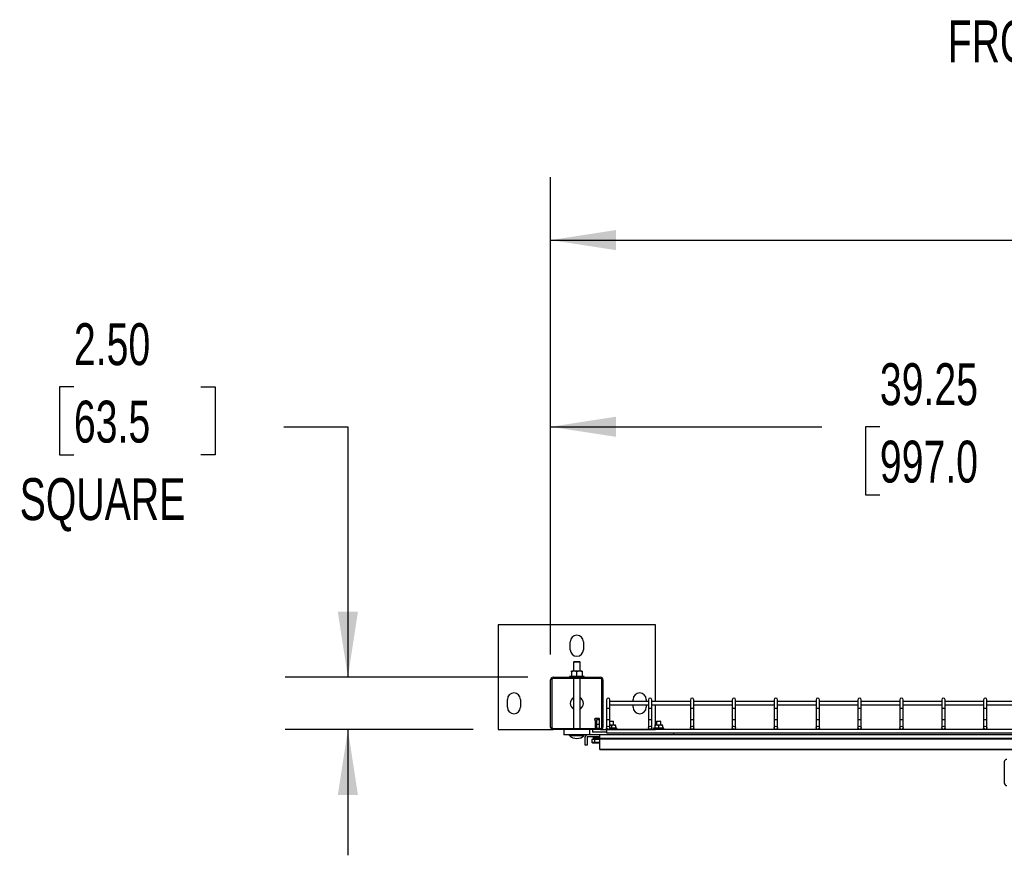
# Model space of a CAD drawing. Header units: inches. Extents: x 0.1 to 10.7, y 0.1 to 8.
# Tile 15 of 42: x 1.1 to 3, y 5.9 to 7.5. Entities that reach past the tile are written whole.
import ezdxf

# ---------------------------------------------------------------- set-up
doc = ezdxf.new("R2010")
doc.units = ezdxf.units.IN
doc.header["$MEASUREMENT"] = 0
doc.layers.add('DIMENSIONS', color=140, linetype='Continuous', lineweight=25)
doc.styles.add('SLDTEXTSTYLE0', font='TXT', dxfattribs={"width": 0.7})
doc.dimstyles.new('SLDDIMSTYLE0', dxfattribs={"dimtxt": 0.084961, "dimasz": 0.13, "dimexe": 0, "dimexo": 0.0625, "dimgap": 0.02124, "dimtad": 0, "dimtih": 1, "dimtoh": 1, "dimlfac": 24, "dimrnd": 1e-09, "dimzin": 12, "dimdsep": 46, "dimtxsty": 'SLDTEXTSTYLE0', "dimsah": 1, "dimcen": 0.09, "dimadec": 0, "dimazin": 3, "dimtfac": 1, "dimtofl": 0, "dimtmove": 0, "dimatfit": 3, "dimfxl": 0, "dimfrac": 2, "dimtolj": 1, "dimtzin": 12, "dimarcsym": 0})
doc.dimstyles.new('SLDDIMSTYLE1', dxfattribs={"dimtxt": 0.084961, "dimasz": 0.13, "dimexe": 0, "dimexo": 0.0625, "dimgap": 0.02124, "dimtad": 0, "dimtih": 1, "dimtoh": 1, "dimlfac": 24, "dimrnd": 1e-09, "dimzin": 4, "dimdsep": 46, "dimtxsty": 'SLDTEXTSTYLE0', "dimsah": 1, "dimcen": 0.09, "dimadec": 0, "dimazin": 1, "dimtfac": 1, "dimtmove": 0, "dimatfit": 0, "dimfxl": 0, "dimfrac": 2, "dimtolj": 1, "dimtzin": 12, "dimarcsym": 0})
doc.dimstyles.new('SLDDIMSTYLE3', dxfattribs={"dimtxt": 0.084961, "dimasz": 0.13, "dimexe": 0, "dimexo": 0.0625, "dimgap": 0.02124, "dimtad": 0, "dimtih": 1, "dimtoh": 1, "dimlfac": 24, "dimrnd": 1e-09, "dimzin": 4, "dimdsep": 46, "dimtxsty": 'SLDTEXTSTYLE0', "dimsah": 1, "dimcen": 0.09, "dimadec": 0, "dimazin": 1, "dimtfac": 1, "dimtofl": 0, "dimtmove": 0, "dimatfit": 3, "dimfxl": 0, "dimfrac": 2, "dimtolj": 1, "dimtzin": 12, "dimarcsym": 0})

# ---------------------------------------------------------------- blocks, each defined once
blk = doc.blocks.new('_D_9')
at = {"layer": 'DIMENSIONS'}
for p, q in [((2.1163, 6.2825), (2.1163, 6.8604)), ((3.7517, 6.2825), (3.7517, 6.8604)), ((2.1163, 6.7354), (2.6561, 6.7354)), ((2.7712, 6.7354), (2.7427, 6.7354)), ((2.7427, 6.7354), (2.7427, 6.6004)), ((3.0944, 6.7354), (3.1229, 6.7354)), ((3.1229, 6.7354), (3.1229, 6.6004)), ((3.7517, 6.7354), (3.2095, 6.7354)), ((2.7427, 6.6004), (2.7712, 6.6004)), ((3.1229, 6.6004), (3.0944, 6.6004))]:
    blk.add_line(p, q, dxfattribs=at)
for points in [[(2.1163, 6.7354), (2.2463, 6.7154), (2.2463, 6.7554)], [(3.7517, 6.7354), (3.6217, 6.7554), (3.6217, 6.7154)]]:
    blk.add_solid(points, dxfattribs=at)
at = {"layer": 'DIMENSIONS', "char_height": 0.08333, "attachment_point": 1, "style": 'SLDTEXTSTYLE0'}
for s, insert in [('39.25', (2.7712, 6.8618)), ('997.0', (2.7712, 6.7078))]:
    blk.add_mtext(s, dxfattribs=dict(at, insert=insert))
blk = doc.blocks.new('_D_10')
at = {"layer": 'DIMENSIONS'}
for p, q in [((2.1163, 6.2825), (2.1163, 7.2316)), ((5.283, 6.2825), (5.283, 7.2316)), ((2.1163, 7.1066), (3.4313, 7.1066)), ((3.5464, 7.1066), (3.5179, 7.1066)), ((3.5179, 7.1066), (3.5179, 6.9716)), ((3.9403, 7.1066), (3.9688, 7.1066)), ((3.9688, 7.1066), (3.9688, 6.9716)), ((5.283, 7.1066), (4.0554, 7.1066)), ((3.5179, 6.9716), (3.5464, 6.9716)), ((3.9688, 6.9716), (3.9403, 6.9716))]:
    blk.add_line(p, q, dxfattribs=at)
for points in [[(2.1163, 7.1066), (2.2463, 7.0866), (2.2463, 7.1266)], [(5.283, 7.1066), (5.153, 7.1266), (5.153, 7.0866)]]:
    blk.add_solid(points, dxfattribs=at)
at = {"layer": 'DIMENSIONS', "char_height": 0.08333, "attachment_point": 1, "style": 'SLDTEXTSTYLE0'}
for s, insert in [('76.00', (3.5818, 7.2331)), ('1930.4', (3.5464, 7.079))]:
    blk.add_mtext(s, dxfattribs=dict(at, insert=insert))
blk = doc.blocks.new('_D_11')
at = {"layer": 'DIMENSIONS'}
for p, q in [((1.1682, 6.8149), (1.1397, 6.8149)), ((1.1397, 6.8149), (1.1397, 6.6798)), ((1.4207, 6.8149), (1.4492, 6.8149)), ((1.4492, 6.8149), (1.4492, 6.6798)), ((1.5856, 6.7354), (1.7131, 6.7354)), ((1.7131, 6.7354), (1.7131, 6.2375)), ((1.1397, 6.6798), (1.1682, 6.6798)), ((1.4492, 6.6798), (1.4207, 6.6798)), ((2.0713, 6.2375), (1.5881, 6.2375)), ((1.9622, 6.1334), (1.5881, 6.1334)), ((1.7131, 6.1334), (1.7131, 5.8834))]:
    blk.add_line(p, q, dxfattribs=at)
for points in [[(1.7131, 6.2375), (1.7331, 6.3675), (1.6931, 6.3675)], [(1.7131, 6.1334), (1.6931, 6.0034), (1.7331, 6.0034)]]:
    blk.add_solid(points, dxfattribs=at)
at = {"layer": 'DIMENSIONS', "char_height": 0.08333, "attachment_point": 1, "style": 'SLDTEXTSTYLE0'}
for s, insert in [('2.50', (1.1682, 6.9413)), ('63.5', (1.1682, 6.7873)), ('SQUARE', (1.0604, 6.6332))]:
    blk.add_mtext(s, dxfattribs=dict(at, insert=insert))

msp = doc.modelspace()

# ---------------------------------------------------------------- linework, layer by layer
for p, q in [((2.01216, 6.34169), (2.01216, 6.13336)), ((2.32466, 6.34169), (2.01216, 6.34169)), ((2.32466, 6.18919), (2.32466, 6.34169)), ((2.15539, 6.29221), (2.15539, 6.30783)), ((2.18144, 6.30783), (2.18144, 6.29221)), ((2.16307, 6.26877), (2.16182, 6.26752)), ((2.16182, 6.26752), (2.16182, 6.24924)), ((2.16841, 6.26752), (2.16182, 6.26752)), ((2.16307, 6.26877), (2.16841, 6.26877)), ((2.16841, 6.26877), (2.17376, 6.26877)), ((2.17501, 6.26752), (2.16841, 6.26752)), ((2.17501, 6.26752), (2.17376, 6.26877)), ((2.17501, 6.24924), (2.17501, 6.26752)), ((2.16321, 6.24924), (2.158, 6.24924)), ((2.158, 6.24831), (2.158, 6.23919)), ((2.17362, 6.24924), (2.16321, 6.24924)), ((2.16841, 6.23919), (2.16841, 6.24831)), ((2.17883, 6.24924), (2.17362, 6.24924)), ((2.17883, 6.24831), (2.17883, 6.23919)), ((2.11633, 6.13836), (2.11633, 6.23252)), ((2.11875, 6.23252), (2.11875, 6.13836)), ((2.12133, 6.23752), (2.2155, 6.23752)), ((2.2155, 6.23511), (2.12133, 6.23511)), ((2.15409, 6.23919), (2.15409, 6.23752)), ((2.18274, 6.23919), (2.15409, 6.23919)), ((2.16182, 6.23511), (2.16182, 6.13577)), ((2.17501, 6.13577), (2.17501, 6.23511)), ((2.18274, 6.23752), (2.18274, 6.23919)), ((2.21808, 6.13836), (2.21808, 6.23252)), ((2.2205, 6.23252), (2.2205, 6.13836)), ((2.03039, 6.17763), (2.03039, 6.19325)), ((2.05644, 6.19325), (2.05644, 6.17763)), ((2.22758, 6.19252), (2.22758, 6.17615)), ((2.23425, 6.17615), (2.23425, 6.19252)), ((2.31091, 6.18919), (2.23425, 6.18919)), ((2.28039, 6.18919), (2.28039, 6.19325)), ((2.30644, 6.19325), (2.30644, 6.18919)), ((2.31091, 6.19252), (2.31091, 6.17615)), ((2.31758, 6.17615), (2.31758, 6.19252)), ((2.39425, 6.18919), (2.31758, 6.18919)), ((2.39425, 6.19252), (2.39425, 6.17615)), ((2.40091, 6.17615), (2.40091, 6.19252)), ((2.47758, 6.18919), (2.40091, 6.18919)), ((2.47758, 6.19252), (2.47758, 6.17615)), ((2.48425, 6.17615), (2.48425, 6.19252)), ((2.56091, 6.18919), (2.48425, 6.18919)), ((2.56091, 6.19252), (2.56091, 6.17615)), ((2.56758, 6.17615), (2.56758, 6.19252)), ((2.64425, 6.18919), (2.56758, 6.18919)), ((2.64425, 6.19252), (2.64425, 6.17615)), ((2.65091, 6.17615), (2.65091, 6.19252)), ((2.72758, 6.18919), (2.65091, 6.18919)), ((2.72758, 6.19252), (2.72758, 6.17615)), ((2.73425, 6.17615), (2.73425, 6.19252)), ((2.81091, 6.18919), (2.73425, 6.18919)), ((2.81091, 6.19252), (2.81091, 6.17615)), ((2.81758, 6.17615), (2.81758, 6.19252)), ((2.89425, 6.18919), (2.81758, 6.18919)), ((2.89425, 6.19252), (2.89425, 6.17615)), ((2.90091, 6.17615), (2.90091, 6.19252)), ((2.97758, 6.18919), (2.90091, 6.18919)), ((2.97758, 6.19252), (2.97758, 6.17615)), ((2.98425, 6.17615), (2.98425, 6.19252)), ((3.06091, 6.18919), (2.98425, 6.18919)), ((2.22758, 6.17615), (2.22758, 6.15352)), ((2.22758, 6.17615), (2.23091, 6.17615)), ((2.23091, 6.17615), (2.23425, 6.17615)), ((2.23425, 6.18252), (2.31091, 6.18252)), ((2.23425, 6.15352), (2.23425, 6.17615)), ((2.28039, 6.17763), (2.28039, 6.18252)), ((2.30644, 6.18252), (2.30644, 6.17763)), ((2.31091, 6.17615), (2.31091, 6.15352)), ((2.31091, 6.17615), (2.31425, 6.17615)), ((2.31425, 6.17615), (2.31758, 6.17615)), ((2.31758, 6.18252), (2.39425, 6.18252)), ((2.31758, 6.15352), (2.31758, 6.17615)), ((2.32466, 6.14247), (2.32466, 6.18252)), ((2.39425, 6.17615), (2.39425, 6.15352)), ((2.39425, 6.17615), (2.39758, 6.17615)), ((2.39758, 6.17615), (2.40091, 6.17615)), ((2.40091, 6.18252), (2.47758, 6.18252)), ((2.40091, 6.15352), (2.40091, 6.17615)), ((2.47758, 6.17615), (2.47758, 6.15352)), ((2.47758, 6.17615), (2.48091, 6.17615)), ((2.48091, 6.17615), (2.48425, 6.17615)), ((2.48425, 6.18252), (2.56091, 6.18252)), ((2.48425, 6.15352), (2.48425, 6.17615)), ((2.56091, 6.17615), (2.56091, 6.15352)), ((2.56091, 6.17615), (2.56425, 6.17615)), ((2.56425, 6.17615), (2.56758, 6.17615)), ((2.56758, 6.18252), (2.64425, 6.18252)), ((2.56758, 6.15352), (2.56758, 6.17615)), ((2.64425, 6.17615), (2.64425, 6.15352)), ((2.64425, 6.17615), (2.64758, 6.17615)), ((2.64758, 6.17615), (2.65091, 6.17615)), ((2.65091, 6.18252), (2.72758, 6.18252)), ((2.65091, 6.15352), (2.65091, 6.17615)), ((2.72758, 6.17615), (2.72758, 6.15352)), ((2.72758, 6.17615), (2.73091, 6.17615)), ((2.73091, 6.17615), (2.73425, 6.17615)), ((2.73425, 6.18252), (2.81091, 6.18252)), ((2.73425, 6.15352), (2.73425, 6.17615)), ((2.81091, 6.17615), (2.81091, 6.15352)), ((2.81091, 6.17615), (2.81425, 6.17615)), ((2.81425, 6.17615), (2.81758, 6.17615)), ((2.81758, 6.18252), (2.89425, 6.18252)), ((2.81758, 6.15352), (2.81758, 6.17615)), ((2.89425, 6.17615), (2.89425, 6.15352)), ((2.89425, 6.17615), (2.89758, 6.17615)), ((2.89758, 6.17615), (2.90091, 6.17615)), ((2.90091, 6.18252), (2.97758, 6.18252)), ((2.90091, 6.15352), (2.90091, 6.17615)), ((2.97758, 6.17615), (2.97758, 6.15352)), ((2.97758, 6.17615), (2.98091, 6.17615)), ((2.98091, 6.17615), (2.98425, 6.17615)), ((2.98425, 6.18252), (3.06091, 6.18252)), ((2.98425, 6.15352), (2.98425, 6.17615)), ((2.20474, 6.15518), (2.20387, 6.15499)), ((2.20387, 6.15499), (2.20491, 6.1503)), ((2.21387, 6.15499), (2.20387, 6.15499)), ((2.21301, 6.15518), (2.20474, 6.15518)), ((2.20491, 6.1503), (2.20812, 6.1503)), ((2.20497, 6.14974), (2.20497, 6.13577)), ((2.20812, 6.14974), (2.20497, 6.14974)), ((2.21371, 6.15273), (2.20812, 6.15273)), ((2.20812, 6.14351), (2.20812, 6.15273)), ((2.21387, 6.15499), (2.21301, 6.15518)), ((2.21338, 6.15273), (2.21387, 6.15499)), ((2.21371, 6.14351), (2.21371, 6.15273)), ((2.22758, 6.15352), (2.22758, 6.13706)), ((2.22758, 6.15352), (2.23091, 6.15352)), ((2.23091, 6.15352), (2.23425, 6.15352)), ((2.23425, 6.13706), (2.23425, 6.15352)), ((2.23425, 6.15), (2.23743, 6.15)), ((2.23743, 6.15), (2.24068, 6.15)), ((2.24151, 6.14916), (2.24068, 6.15)), ((2.31091, 6.15352), (2.31091, 6.13706)), ((2.31091, 6.15352), (2.31425, 6.15352)), ((2.31425, 6.15352), (2.31758, 6.15352)), ((2.31758, 6.13706), (2.31758, 6.15352)), ((2.32792, 6.15), (2.32709, 6.14916)), ((2.32792, 6.15), (2.33118, 6.15)), ((2.33118, 6.15), (2.33443, 6.15)), ((2.33526, 6.14916), (2.33443, 6.15)), ((2.39425, 6.15352), (2.39425, 6.13706)), ((2.39425, 6.15352), (2.39758, 6.15352)), ((2.39758, 6.15352), (2.40091, 6.15352)), ((2.40091, 6.13706), (2.40091, 6.15352)), ((2.47758, 6.15352), (2.47758, 6.13706)), ((2.47758, 6.15352), (2.48091, 6.15352)), ((2.48091, 6.15352), (2.48425, 6.15352)), ((2.48425, 6.13706), (2.48425, 6.15352)), ((2.56091, 6.15352), (2.56091, 6.13706)), ((2.56091, 6.15352), (2.56425, 6.15352)), ((2.56425, 6.15352), (2.56758, 6.15352)), ((2.56758, 6.13706), (2.56758, 6.15352)), ((2.64425, 6.15352), (2.64425, 6.13706)), ((2.64425, 6.15352), (2.64758, 6.15352)), ((2.64758, 6.15352), (2.65091, 6.15352)), ((2.65091, 6.13706), (2.65091, 6.15352)), ((2.72758, 6.15352), (2.72758, 6.13706)), ((2.72758, 6.15352), (2.73091, 6.15352)), ((2.73091, 6.15352), (2.73425, 6.15352)), ((2.73425, 6.13706), (2.73425, 6.15352)), ((2.81091, 6.15352), (2.81091, 6.13706)), ((2.81091, 6.15352), (2.81425, 6.15352)), ((2.81425, 6.15352), (2.81758, 6.15352)), ((2.81758, 6.13706), (2.81758, 6.15352)), ((2.89425, 6.15352), (2.89425, 6.13706)), ((2.89425, 6.15352), (2.89758, 6.15352)), ((2.89758, 6.15352), (2.90091, 6.15352)), ((2.90091, 6.13706), (2.90091, 6.15352)), ((2.97758, 6.15352), (2.97758, 6.13706)), ((2.97758, 6.15352), (2.98091, 6.15352)), ((2.98091, 6.15352), (2.98425, 6.15352)), ((2.98425, 6.13706), (2.98425, 6.15352)), ((2.01216, 6.13336), (2.12133, 6.13336)), ((2.12133, 6.13577), (2.2155, 6.13577)), ((2.2155, 6.13336), (2.12133, 6.13336)), ((2.14237, 6.13336), (2.14237, 6.12294)), ((2.19446, 6.12294), (2.19446, 6.13336)), ((2.19971, 6.13336), (2.19971, 6.12815)), ((2.20812, 6.13627), (2.20812, 6.14351)), ((2.21371, 6.14351), (2.20812, 6.14351)), ((2.20812, 6.13627), (2.21372, 6.13627)), ((2.20812, 6.13577), (2.20812, 6.13627)), ((2.21371, 6.13652), (2.21371, 6.14351)), ((2.2174, 6.13373), (2.32471, 6.13373)), ((2.22701, 6.1364), (2.22701, 6.13373)), ((2.22765, 6.1364), (2.22701, 6.1364)), ((3.6405, 6.13373), (2.22758, 6.13373)), ((2.22758, 6.13373), (2.22758, 6.12706)), ((2.24784, 6.1364), (2.23418, 6.1364)), ((2.23743, 6.14916), (2.23425, 6.14916)), ((2.23425, 6.14247), (2.24133, 6.14247)), ((2.23425, 6.14234), (2.23743, 6.14177)), ((2.24151, 6.14916), (2.23743, 6.14916)), ((2.23743, 6.14177), (2.23743, 6.1364)), ((2.24133, 6.14247), (2.24524, 6.14247)), ((2.24151, 6.14247), (2.24151, 6.14916)), ((2.24524, 6.14177), (2.24524, 6.1364)), ((2.24784, 6.13373), (2.24784, 6.1364)), ((2.32076, 6.1364), (2.32076, 6.13373)), ((2.34159, 6.1364), (2.32076, 6.1364)), ((2.32336, 6.14247), (2.32727, 6.14247)), ((2.32336, 6.14177), (2.32336, 6.1364)), ((2.32709, 6.14916), (2.32709, 6.14247)), ((2.33118, 6.14916), (2.32709, 6.14916)), ((2.32727, 6.14247), (2.33508, 6.14247)), ((2.33526, 6.14916), (2.33118, 6.14916)), ((2.33118, 6.14177), (2.33118, 6.1364)), ((2.33508, 6.14247), (2.33899, 6.14247)), ((2.33526, 6.14247), (2.33526, 6.14916)), ((2.33899, 6.14177), (2.33899, 6.1364)), ((2.34159, 6.13373), (2.34159, 6.1364)), ((2.19446, 6.12294), (2.14237, 6.12294)), ((2.15365, 6.12168), (2.16841, 6.12168)), ((2.16841, 6.12168), (2.18318, 6.12168)), ((2.18538, 6.10211), (2.18538, 6.11802)), ((2.18926, 6.11906), (2.18926, 6.10211)), ((2.21401, 6.11906), (2.18926, 6.11906)), ((2.21401, 6.12294), (2.19446, 6.12294)), ((2.19835, 6.11356), (2.19835, 6.10824)), ((2.20361, 6.11356), (2.19835, 6.11356)), ((2.22758, 6.12815), (2.19971, 6.12815)), ((2.20075, 6.11743), (2.20075, 6.11493)), ((2.20361, 6.11356), (2.20361, 6.10824)), ((2.21401, 6.11356), (2.20361, 6.11356)), ((2.20377, 6.11906), (2.20377, 6.11741)), ((2.20377, 6.11476), (2.20377, 6.11356)), ((2.20888, 6.11712), (2.20887, 6.11712)), ((2.21397, 6.11698), (2.21397, 6.11906)), ((2.21397, 6.11356), (2.21397, 6.11433)), ((3.67362, 6.12294), (2.21401, 6.12294)), ((2.21401, 6.11646), (2.21401, 6.12294)), ((2.21401, 6.11646), (3.68538, 6.11646)), ((2.21401, 6.11425), (2.21401, 6.11646)), ((3.68538, 6.11425), (2.21401, 6.11425)), ((2.21401, 6.09377), (2.21401, 6.11425)), ((2.22758, 6.12706), (3.6405, 6.12706)), ((2.36112, 6.12294), (2.36112, 6.12706)), ((2.18926, 6.10211), (2.18538, 6.10211)), ((2.19835, 6.10824), (2.20041, 6.10705)), ((2.20041, 6.10705), (2.21401, 6.10705)), ((2.21401, 6.09377), (3.66455, 6.09377)), ((2.21401, 6.09376), (2.21401, 6.09377)), ((3.01347, 6.09376), (2.21401, 6.09376)), ((3.01347, 6.09376), (3.01347, 6.09348)), ((4.47443, 6.09348), (3.01347, 6.09348)), ((3.0187, 6.06904), (3.0187, 6.02717))]:
    msp.add_line(p, q)
at = {"flags": 128}
msp.add_lwpolyline([(2.21372, 6.13627), (2.21378, 6.13589), (2.21381, 6.13577)], dxfattribs=at)
for centre in [(2.23091, 6.13706), (2.31425, 6.13706), (2.39758, 6.13706), (2.48091, 6.13706), (2.56425, 6.13706), (2.64758, 6.13706), (2.73091, 6.13706), (2.81425, 6.13706), (2.89758, 6.13706), (2.98091, 6.13706)]:
    msp.add_circle(centre, 0.00333)
for centre, radius, start, end in [((2.16841, 6.30783), 0.01302, 0, 180), ((2.16841, 6.29221), 0.01302, 180, 0), ((2.12133, 6.23252), 0.005, 90, 180), ((2.12133, 6.23252), 0.00258, 90, 180), ((2.2155, 6.23252), 0.005, 0, 90), ((2.2155, 6.23252), 0.00258, 0, 90), ((2.04341, 6.19325), 0.01302, 0, 180), ((2.16841, 6.18544), 0.01302, 120.41262, 239.58738), ((2.16841, 6.18544), 0.01302, 300.41262, 59.58738), ((2.23091, 6.19252), 0.00333, 90, 180), ((2.23091, 6.19252), 0.00333, 0, 90), ((2.29341, 6.19325), 0.01302, 0, 180), ((2.31425, 6.19252), 0.00333, 90, 180), ((2.31425, 6.19252), 0.00333, 0, 90), ((2.39758, 6.19252), 0.00333, 90, 180), ((2.39758, 6.19252), 0.00333, 0, 90), ((2.48091, 6.19252), 0.00333, 90, 180), ((2.48091, 6.19252), 0.00333, 0, 90), ((2.56425, 6.19252), 0.00333, 90, 180), ((2.56425, 6.19252), 0.00333, 0, 90), ((2.64758, 6.19252), 0.00333, 90, 180), ((2.64758, 6.19252), 0.00333, 0, 90), ((2.73091, 6.19252), 0.00333, 90, 180), ((2.73091, 6.19252), 0.00333, 0, 90), ((2.81425, 6.19252), 0.00333, 90, 180), ((2.81425, 6.19252), 0.00333, 0, 90), ((2.89758, 6.19252), 0.00333, 90, 180), ((2.89758, 6.19252), 0.00333, 0, 90), ((2.98091, 6.19252), 0.00333, 90, 180), ((2.98091, 6.19252), 0.00333, 0, 90), ((2.04341, 6.17763), 0.01302, 180, 0), ((2.29341, 6.17763), 0.01302, 180, 0), ((2.20236, 6.14974), 0.0026, 0, 12.41729), ((2.12133, 6.13836), 0.005, 180, 270), ((2.12133, 6.13836), 0.00258, 180, 270), ((2.2155, 6.13836), 0.005, 270, 0), ((2.2155, 6.13836), 0.00258, 270, 0), ((2.15417, 6.12221), 0.000733, 90, 225.23467), ((2.16841, 6.13657), 0.02096, 225.23467, 270), ((2.16841, 6.13657), 0.02096, 270, 314.76533), ((2.18266, 6.12221), 0.000733, 314.76533, 90), ((2.1903, 6.11802), 0.00492, 90, 180), ((3.02381, 6.06904), 0.0051, 90, 180), ((3.02381, 6.02717), 0.0051, 180, 270)]:
    msp.add_arc(centre, radius, start, end)
for points in [[(2.16321, 6.24924), (2.16143, 6.24924), (2.1597, 6.24888), (2.158, 6.24831)], [(2.158, 6.24831), (2.158, 6.24888), (2.158, 6.24924), (2.158, 6.24924)], [(2.16841, 6.24831), (2.16671, 6.24888), (2.16498, 6.24924), (2.16321, 6.24924)], [(2.17362, 6.24924), (2.17185, 6.24924), (2.17012, 6.24888), (2.16841, 6.24831)], [(2.17883, 6.24831), (2.17713, 6.24888), (2.1754, 6.24924), (2.17362, 6.24924)], [(2.17883, 6.24924), (2.17883, 6.24924), (2.17883, 6.24888), (2.17883, 6.24831)], [(2.21372, 6.13627), (2.21371, 6.13635), (2.21371, 6.13644), (2.21371, 6.13652)], [(2.23743, 6.14177), (2.2387, 6.1422), (2.24, 6.14247), (2.24133, 6.14247)], [(2.24133, 6.14247), (2.24266, 6.14247), (2.24396, 6.1422), (2.24524, 6.14177)], [(2.24524, 6.14177), (2.24524, 6.1422), (2.24524, 6.14247), (2.24524, 6.14247)], [(2.32336, 6.14177), (2.32464, 6.1422), (2.32594, 6.14247), (2.32727, 6.14247)], [(2.32336, 6.14247), (2.32336, 6.14247), (2.32336, 6.1422), (2.32336, 6.14177)], [(2.32727, 6.14247), (2.3286, 6.14247), (2.3299, 6.1422), (2.33118, 6.14177)], [(2.33118, 6.14177), (2.33245, 6.1422), (2.33375, 6.14247), (2.33508, 6.14247)], [(2.33508, 6.14247), (2.33641, 6.14247), (2.33771, 6.1422), (2.33899, 6.14177)], [(2.33899, 6.14177), (2.33899, 6.1422), (2.33899, 6.14247), (2.33899, 6.14247)]]:
    msp.add_open_spline(points, degree=3)
for points, knots in [([(2.21401, 6.11698), (2.21374, 6.11699), (2.21282, 6.11702), (2.21097, 6.11707), (2.20857, 6.11713), (2.20613, 6.11719), (2.2037, 6.11726), (2.20185, 6.11732), (2.2008, 6.11739), (2.20064, 6.11745), (2.20146, 6.11752), (2.2026, 6.11757), (2.20359, 6.1176), (2.20382, 6.11761)], [0, 0, 0, 0, 0.0435437, 0.1504297, 0.220599, 0.3274829, 0.4343694, 0.5412585, 0.6481446, 0.7550354, 0.8619213, 0.9688116, 1, 1, 1, 1]), ([(2.20085, 6.11493), (2.20082, 6.11492), (2.20071, 6.1149), (2.20147, 6.11484), (2.20304, 6.11477), (2.20533, 6.11471), (2.2074, 6.11465), (2.2095, 6.11461), (2.21164, 6.11455), (2.21318, 6.11451), (2.21395, 6.11448)], [0, 0, 0, 0, 0.0517898, 0.2020446, 0.3523033, 0.502559, 0.6528136, 0.6994943, 0.8497454, 1, 1, 1, 1]), ([(2.20887, 6.11712), (2.20834, 6.11714), (2.20722, 6.11718), (2.20568, 6.11725), (2.20447, 6.11731), (2.20375, 6.11738), (2.20373, 6.11742), (2.20372, 6.11743)], [0, 0, 0, 0, 0.1953083, 0.4102416, 0.6251937, 0.8401271, 1, 1, 1, 1]), ([(2.21401, 6.11433), (2.21397, 6.11434), (2.21387, 6.11438), (2.2131, 6.11444), (2.21182, 6.1145), (2.21033, 6.11457), (2.2093, 6.1146), (2.20887, 6.11462), (2.20887, 6.11462)], [0, 0, 0, 0, 0.1455569, 0.3736178, 0.6017039, 0.8297683, 0.9995676, 1, 1, 1, 1]), ([(2.20361, 6.10824), (2.20275, 6.10775), (2.20188, 6.10743), (2.20076, 6.10743), (2.20054, 6.10745), (2.20009, 6.10752), (2.19987, 6.10758), (2.19921, 6.10779), (2.19878, 6.108), (2.19835, 6.10824)], [0, 0, 0, 0, 0.5, 0.5, 0.625, 0.625, 0.75, 0.75, 1, 1, 1, 1]), ([(2.21414, 6.10824), (2.21242, 6.10775), (2.21067, 6.10743), (2.20844, 6.10743), (2.20799, 6.10745), (2.2071, 6.10752), (2.20666, 6.10758), (2.20534, 6.10779), (2.20447, 6.108), (2.20361, 6.10824)], [0, 0, 0, 0, 0.5, 0.5, 0.625, 0.625, 0.75, 0.75, 1, 1, 1, 1])]:
    msp.add_open_spline(points, degree=3, knots=knots)

# ---------------------------------------------------------------- texts
at = {"layer": 'DIMENSIONS', "insert": (2.90619, 7.54332), "char_height": 0.0833333, "attachment_point": 1, "style": 'SLDTEXTSTYLE0'}
msp.add_mtext('FROM OUTSIDE OF COLUMNS', dxfattribs=at)

# ---------------------------------------------------------------- dimensions: what is measured, and where the dimension line sits
at = {"layer": 'DIMENSIONS'}
for base, p2, dimstyle, picture, middle in [((5.283, 7.10663), (5.283, 6.23252), 'SLDDIMSTYLE3', '_D_10', (3.74334, 7.10663)), ((3.75175, 6.73539), (3.75175, 6.23252), 'SLDDIMSTYLE0', '_D_9', (2.93279, 6.73539))]:
    dim = msp.add_linear_dim(base=base, p1=(2.11633, 6.23252), p2=p2, dimstyle=dimstyle, dxfattribs=at)
    dim.commit()
    dim.dimension.update_dxf_attribs({"geometry": picture, "text_midpoint": middle, "dimtype": 160})
dim = msp.add_linear_dim(base=(1.71307, 6.13336), p1=(2.12133, 6.23752), p2=(2.01216, 6.13336), angle=90, text='<>\\PSQUARE', dimstyle='SLDDIMSTYLE1', dxfattribs=at)
dim.commit()
dim.dimension.update_dxf_attribs({"geometry": '_D_11', "text_midpoint": (1.71307, 6.73539), "dimtype": 160})

doc.saveas('drawing.dxf')
